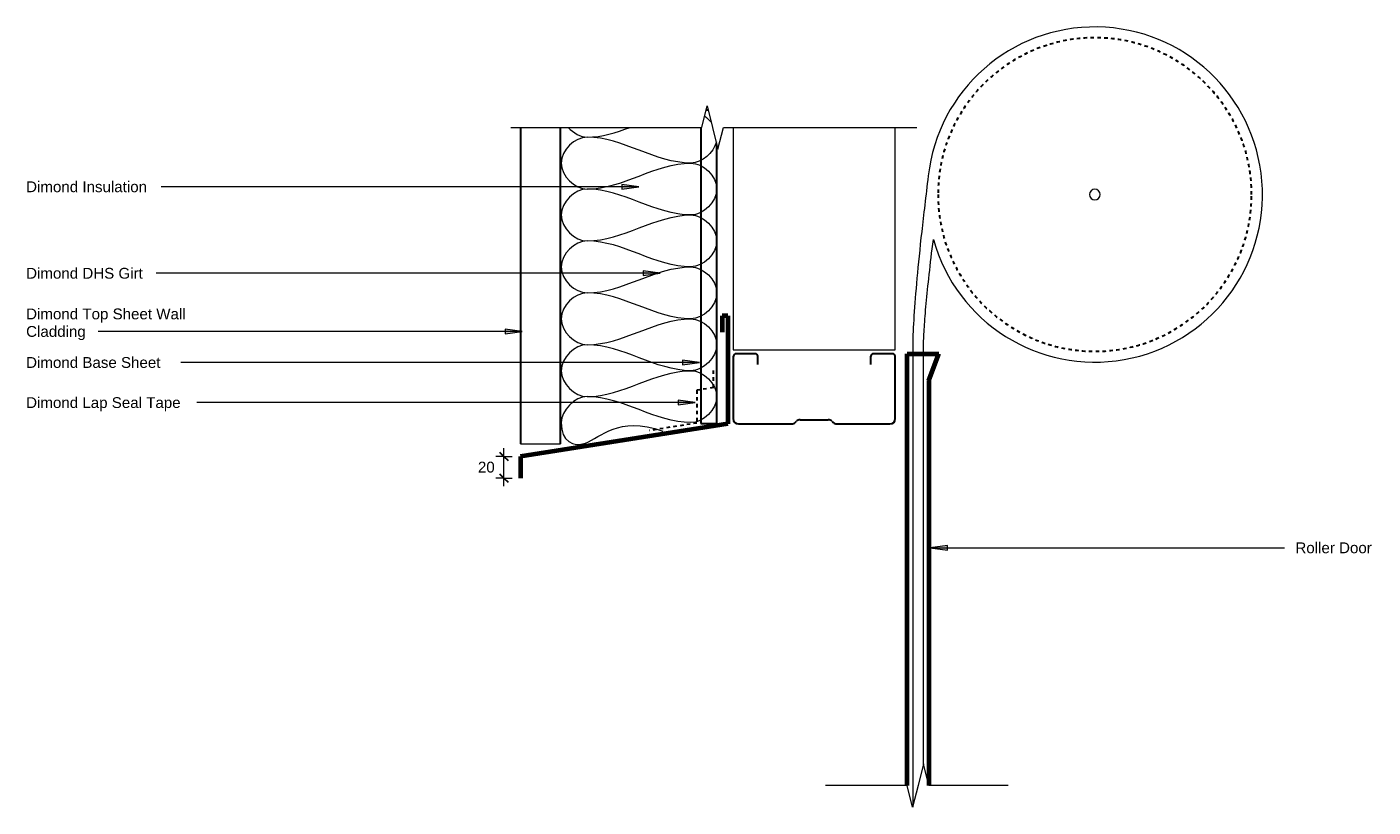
# Model space of a CAD drawing. Header units: millimetres. Extents: x 1897 to 3142, y -942 to -220.
import ezdxf

# ---------------------------------------------------------------- set-up
doc = ezdxf.new("R2010")
doc.units = ezdxf.units.MM
doc.linetypes.add('Dash', pattern=[6.35, 3.175, -3.175])
for name, color, linetype, lineweight in [('A-ANNO-DIMS', 7, 'Continuous', 9), ('A-ANNO-DIMS-5', 7, 'Continuous', 9), ('A-DETL', 7, 'Continuous', 18), ('A-DETL-GENF', 7, 'Continuous', 9), ('A-DETL-MEDM', 7, 'Continuous', 30), ('A-DETL-THIN', 7, 'Continuous', 9), ('G-ANNO-TEXT', 7, 'Continuous', 9)]:
    doc.layers.add(name, color=color, linetype=linetype, lineweight=lineweight)
doc.styles.add('Arial', font='arial.ttf', dxfattribs={"height": 10})
doc.dimstyles.new('Diagonal_-_2_0mm_Arial_horizontal', dxfattribs={"dimscale": 304.8, "dimtxt": 10.202594, "dimasz": 0.024606, "dimexe": 0.024606, "dimexo": 0.0625, "dimgap": 0.028707, "dimtad": 3, "dimtih": 1, "dimtoh": 1, "dimdec": 0, "dimzin": 0, "dimdsep": 46, "dimtxsty": 'Arial', "dimblk1": 'OBLIQUE', "dimblk2": 'OBLIQUE', "dimsah": 1, "dimcen": 0.09, "dimdle": 0.024606, "dimazin": 0, "dimtfac": 1, "dimtdec": 4, "dimtix": 1, "dimtmove": 0, "dimatfit": 3, "dimfxl": 0.024606, "dimfxlon": 1, "dimtvp": 1, "dimtolj": 1, "dimtzin": 0, "dimarcsym": 2})

# ---------------------------------------------------------------- blocks, each defined once
blk = doc.blocks.new('Dimond AshGrid Post _ Rail Base - Dimond AshGrid Post _ Rail Base-2132874-Roller Door Head')
at = {"layer": 'A-DETL-GENF', "lineweight": 30}
for p, q in [((129, -7.5), (-144.9, -7.5)), ((-144.9, -7.5), (-144.9, -22.5)), ((-144.9, -22.5), (113.3, -22.5)), ((144.9, -14.6), (144.9, -12.5))]:
    blk.add_line(p, q, dxfattribs=at)
blk = doc.blocks.new('Long section5 - Dimond Brownbuilt 900 wall cladding _specify thickness and coating_-2132014-Roller Door Head')
at = {"layer": 'A-DETL-GENF'}
blk.add_line((0, 0), (0, -37), dxfattribs=at)
at = {"layer": 'A-DETL-MEDM'}
for p, q in [((292.6, 0), (0, 0)), ((0, -37), (292.6, -37))]:
    blk.add_line(p, q, dxfattribs=at)
blk = doc.blocks.new('DHS_purlins_150 - Dimond hi-span steel purlin _specify size_-1974646-Roller Door Head')
at = {"layer": 'A-DETL-GENF', "lineweight": 30}
for p, q in [((62, 0), (5, 0)), ((0, -5), (0, -53.9)), ((65, -20), (65, -3)), ((55, -23), (62, -23)), ((1.5, -57.5), (2.5, -58.5)), ((4, -62.1), (4, -87.9)), ((0, -96.1), (0, -145)), ((2.5, -91.5), (1.5, -92.5)), ((62, -127), (55, -127)), ((65, -147), (65, -130)), ((5, -150), (62, -150))]:
    blk.add_line(p, q, dxfattribs=at)
for centre, radius, start, end in [((62, -3), 3, 360, 90), ((5, -5), 5, 90, 180), ((62, -20), 3, 270, 0), ((5, -53.9), 5, 180, 225), ((-1, -62.1), 5, 0, 45), ((5, -96.1), 5, 135, 180), ((-1, -87.9), 5, 315, 0), ((62, -130), 3, 360, 90), ((5, -145), 5, 180, 270), ((62, -147), 3, 270, 0)]:
    blk.add_arc(centre, radius, start, end, dxfattribs=at)
blk = doc.blocks.new('Break Line_dimond - Break Line_dimond-2134657-Roller Door Head')
at = {"layer": 'A-DETL-GENF'}
for p, q in [((-10, 0), (-5, 20)), ((-5, 20), (0, 0)), ((-186.7, 0), (-10, 0)), ((0, 0), (5, -20)), ((5, -20), (10, 0)), ((10, 0), (189, 0))]:
    blk.add_line(p, q, dxfattribs=at)
blk = doc.blocks.new('Break Line_dimond - Break Line_dimond-2134436-Roller Door Head')
at = {"layer": 'A-DETL-GENF'}
for p, q in [((5, 20), (0, 0)), ((10, 0), (5, 20)), ((-10, 0), (-85.6, 0)), ((-5, -20), (-10, 0)), ((0, 0), (-5, -20)), ((83.3, 0), (10, 0))]:
    blk.add_line(p, q, dxfattribs=at)
blk = doc.blocks.new('DIMBLOCK1-Roller Door Head')
at = {"layer": 'A-ANNO-DIMS-5'}
for p, q in [((2338.1, -617.7), (2330.6, -617.7)), ((2338.1, -645.2), (2338.1, -610.2)), ((2338.1, -617.7), (2345.6, -617.7)), ((2338.1, -637.7), (2330.6, -637.7)), ((2338.1, -637.7), (2345.6, -637.7))]:
    blk.add_line(p, q, dxfattribs=at)
at = {"layer": 'A-ANNO-DIMS-5', "lineweight": 30}
for p, q in [((2338.1, -617.7), (2334.4, -614)), ((2338.1, -617.7), (2341.9, -621.5)), ((2338.1, -637.7), (2334.4, -634)), ((2338.1, -637.7), (2341.9, -641.5))]:
    blk.add_line(p, q, dxfattribs=at)
at = {"layer": 'A-ANNO-DIMS-5', "color": 0, "insert": (2314, -622.6), "char_height": 10, "width": 18.459, "attachment_point": 1, "line_spacing_factor": 0.941778, "style": 'Arial'}
blk.add_mtext('20', dxfattribs=at)
blk = doc.blocks.new('_Oblique')
at = {"color": 0, "linetype": 'ByBlock', "lineweight": -2}
blk.add_line((-0.5, -0.5), (0.5, 0.5), dxfattribs=at)

msp = doc.modelspace()

# ---------------------------------------------------------------- hatches: boundary and pattern name
at = {"layer": 'G-ANNO-TEXT'}
for points in [[(2462.9, -368.3), (2447, -366.2), (2447, -370.4)], [(2482.6, -448.3), (2466.8, -446.2), (2466.8, -450.4)], [(2355, -502.1), (2339.1, -500), (2339.1, -504.2)], [(2519, -530.8), (2503.1, -528.8), (2503.1, -532.9)], [(2515, -567.9), (2499.2, -565.8), (2499.2, -570)], [(2732.3, -702.2), (2748.2, -704.3), (2748.2, -700.1)]]:
    msp.add_hatch(color=256, dxfattribs=at).paths.add_polyline_path(points)

# ---------------------------------------------------------------- linework, layer by layer
at = {"layer": 'A-DETL', "lineweight": 70}
for p, q in [((2545, -487.7), (2540, -487.7)), ((2540, -487.7), (2540, -502.7)), ((2545, -487.7), (2545, -587.4)), ((2711, -522.7), (2740.1, -522.7)), ((2711, -922), (2711, -522.7)), ((2731, -547.6), (2740.1, -522.7)), ((2731, -547.6), (2731, -922)), ((2545, -587.4), (2353.3, -617.7)), ((2353.3, -617.7), (2353.3, -637.7))]:
    msp.add_line(p, q, dxfattribs=at)
at = {"layer": 'A-DETL', "linetype": 'Dash', "lineweight": 30}
for p, q in [((2531.8, -554), (2531.8, -537.1)), ((2531.8, -554), (2516.6, -556.5)), ((2516.6, -556.5), (2516.6, -586.8)), ((2516.6, -586.8), (2472.5, -593.8))]:
    msp.add_line(p, q, dxfattribs=at)
for start, end in [(0, 180), (180, 0)]:
    msp.add_arc((2884.5, -375.5), 145, start, end, dxfattribs=at)
at = {"layer": 'A-DETL'}
for points in [[(2523.7, -302.9), (2526.1, -304.6), (2528.2, -306.7), (2530, -309)], [(2415, -322.4), (2403.7, -322.4), (2378.3, -346.4), (2403.7, -370.4), (2415, -370.4)], [(2397.6, -313.4), (2402.3, -318.6), (2408.9, -322.4), (2415, -322.4)], [(2415, -322.4), (2428.7, -322.4), (2441.8, -318.2), (2454.9, -313.4)], [(2511, -346.4), (2478, -346.4), (2448, -322.4), (2415, -322.4)], [(2534.5, -326.6), (2532, -337), (2521, -346.4), (2511, -346.4)], [(2415, -370.4), (2448, -370.4), (2478, -346.4), (2511, -346.4)], [(2511, -346.4), (2522.3, -346.4), (2547.7, -370.4), (2522.3, -394.4), (2511, -394.4)], [(2415, -370.4), (2403.7, -370.4), (2378.3, -394.4), (2403.7, -418.4), (2415, -418.4)], [(2511, -394.4), (2478, -394.4), (2448, -370.4), (2415, -370.4)], [(2415, -418.4), (2448, -418.4), (2478, -394.4), (2511, -394.4)], [(2511, -394.4), (2522.3, -394.4), (2547.7, -418.4), (2522.3, -442.4), (2511, -442.4)], [(2415, -418.4), (2403.7, -418.4), (2378.3, -442.4), (2403.7, -466.4), (2415, -466.4)], [(2511, -442.4), (2478, -442.4), (2448, -418.4), (2415, -418.4)], [(2415, -466.4), (2448, -466.4), (2478, -442.4), (2511, -442.4)], [(2511, -442.4), (2522.3, -442.4), (2547.7, -466.4), (2522.3, -490.4), (2511, -490.4)], [(2415, -466.4), (2403.7, -466.4), (2378.3, -490.4), (2403.7, -514.4), (2415, -514.4)], [(2511, -490.4), (2478, -490.4), (2448, -466.4), (2415, -466.4)], [(2415, -514.4), (2448, -514.4), (2478, -490.4), (2511, -490.4)], [(2511, -490.4), (2522.3, -490.4), (2547.7, -514.4), (2522.3, -538.4), (2511, -538.4)], [(2415, -514.4), (2403.7, -514.4), (2378.3, -538.4), (2403.7, -562.4), (2415, -562.4)], [(2511, -538.4), (2478, -538.4), (2448, -514.4), (2415, -514.4)], [(2415, -562.4), (2448, -562.4), (2478, -538.4), (2511, -538.4)], [(2511, -538.4), (2522.3, -538.4), (2547.7, -562.4), (2522.3, -586.4), (2511, -586.4)], [(2415, -562.4), (2403.7, -562.4), (2391, -575.1), (2391, -586.4)], [(2511, -586.4), (2478, -586.4), (2448, -562.4), (2415, -562.4)]]:
    msp.add_open_spline(points, degree=3, dxfattribs=at)
at = {"layer": 'A-DETL', "lineweight": 9}
msp.add_open_spline([(2391, -586.3), (2391, -604.1), (2416.6, -616), (2443, -579.8), (2485.1, -594.3)], degree=3, knots=[0, 0, 0, 0, 0.0993407, 0.2279232, 0.2279232, 0.2279232, 0.2279232], dxfattribs=at)
at = {"layer": 'A-DETL-THIN'}
for p, q in [((2550, -313.4), (2550, -519)), ((2700, -519), (2700, -313.4)), ((2550, -519), (2700, -519)), ((2716.1, -514.1), (2716.1, -942)), ((2726.1, -902), (2726.1, -514.3))]:
    msp.add_line(p, q, dxfattribs=at)
for radius, start, end in [(155, 195.5739, 173.6309), (5, 360, 180), (5, 180, 0)]:
    msp.add_arc((2884.5, -375.5), radius, start, end, dxfattribs=at)
for points in [[(2730.4, -358.3), (2728.2, -376.8), (2724.1, -411.2), (2719.7, -454.3), (2717, -489.1), (2716.2, -506.7), (2716.1, -514.1)], [(2726.1, -514.3), (2726.2, -509.7), (2726.7, -498.9), (2728.4, -477.2), (2731.2, -450.2), (2733.7, -428.7), (2735.2, -417.1)]]:
    msp.add_open_spline(points, degree=3, dxfattribs=at)
at = {"layer": 'G-ANNO-TEXT'}
for p, q in [((2052.7, -368.3), (2021.1, -368.3)), ((2462.9, -368.3), (2052.7, -368.3)), ((2462.9, -368.3), (2447, -366.2)), ((2447, -366.2), (2447, -370.4)), ((2447, -370.4), (2462.9, -368.3)), ((2482.6, -448.3), (2466.8, -446.2)), ((2466.8, -446.2), (2466.8, -450.4)), ((2103.2, -448.3), (2016.4, -448.3)), ((2482.6, -448.3), (2103.2, -448.3)), ((2466.8, -450.4), (2482.6, -448.3)), ((2081.1, -502.1), (1962.9, -502.1)), ((2355, -502.1), (2081.1, -502.1)), ((2355, -502.1), (2339.1, -500)), ((2339.1, -500), (2339.1, -504.2)), ((2339.1, -504.2), (2355, -502.1)), ((2519, -530.8), (2039.4, -530.8)), ((2519, -530.8), (2503.1, -528.8)), ((2503.1, -528.8), (2503.1, -532.9)), ((2503.1, -532.9), (2519, -530.8)), ((2515, -567.9), (2054, -567.9)), ((2515, -567.9), (2499.2, -565.8)), ((2499.2, -565.8), (2499.2, -570)), ((2499.2, -570), (2515, -567.9)), ((2748.2, -700.1), (2732.3, -702.2)), ((2732.3, -702.2), (2748.2, -704.3)), ((2732.3, -702.2), (3059.8, -702.2)), ((2748.2, -704.3), (2748.2, -700.1))]:
    msp.add_line(p, q, dxfattribs=at)

# ---------------------------------------------------------------- block references
at = {"layer": 'A-DETL-GENF'}
for name, p in [('Break Line_dimond - Break Line_dimond-2134657-Roller Door Head', (2531, -313.4)), ('Break Line_dimond - Break Line_dimond-2134436-Roller Door Head', (2721, -922))]:
    msp.add_blockref(name, p, dxfattribs=at)
at = {"layer": 'A-DETL-GENF', "lineweight": 30}
for name, p, rotation in [('Dimond AshGrid Post _ Rail Base - Dimond AshGrid Post _ Rail Base-2132874-Roller Door Head', (2512.5, -442.4), 89.99999999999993), ('DHS_purlins_150 - Dimond hi-span steel purlin _specify size_-1974646-Roller Door Head', (2550, -587.7), 89.9999999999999)]:
    msp.add_blockref(name, p, dxfattribs=dict(at, rotation=rotation))
at = {"layer": 'A-DETL-GENF', "rotation": 89.99999999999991}
msp.add_blockref('Long section5 - Dimond Brownbuilt 900 wall cladding _specify thickness and coating_-2132014-Roller Door Head', (2353.3, -606), dxfattribs=at)

# ---------------------------------------------------------------- texts
at = {"layer": 'G-ANNO-TEXT', "char_height": 10, "attachment_point": 1, "style": 'Arial'}
for s, insert, width in [('Dimond Insulation', (1896.2, -363.3), 139.093), ('Dimond DHS Girt', (1896.2, -443.3), 133.481), ('Dimond Top Sheet Wall ', (1896.2, -480.9), 188.397), ('Cladding', (1896.2, -497.1), 68.544), ('Dimond Base Sheet', (1896.2, -525.8), 154.325), ('Dimond Lap Seal Tape', (1896.2, -562.9), 177.173), ('Roller Door', (3070, -697.2), 87.384)]:
    msp.add_mtext(s, dxfattribs=dict(at, insert=insert, width=width))

# ---------------------------------------------------------------- dimensions: what is measured, and where the dimension line sits
at = {"layer": 'A-ANNO-DIMS'}
dim = msp.add_linear_dim(base=(2338.1, -617.7), p1=(2345.6, -637.7), p2=(2345.6, -617.7), angle=90, dimstyle='Diagonal_-_2_0mm_Arial_horizontal', override={"dimpost": '<>', "dimfxl": 20}, dxfattribs=at)
dim.commit()
dim.dimension.update_dxf_attribs({"geometry": 'DIMBLOCK1-Roller Door Head', "text_midpoint": (2322.1, -627.7)})

doc.saveas('drawing.dxf')
